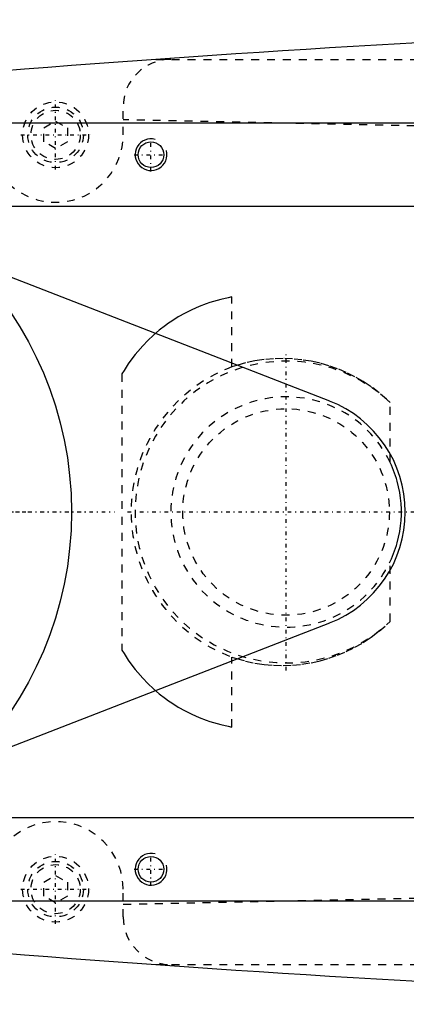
# Model space of a CAD drawing. Extents: x -602 to 174, y -90 to 90.
# Tile 5 of 14: x -512 to -463, y -62 to 62. Entities that reach past the tile are written whole.
import ezdxf

# ---------------------------------------------------------------- set-up
doc = ezdxf.new("R2010")
doc.units = 0
doc.linetypes.add('CENTER', pattern=[1.5, 0.45, -0.5, 0.05, -0.5])
doc.linetypes.add('DASHED', pattern=[2, 1, -1])
for name, color, linetype in [('AM_0', 7, 'CONTINUOUS'), ('AM_10', 7, 'CONTINUOUS'), ('AM_3', 7, 'DASHED'), ('AM_7', 7, 'CENTER')]:
    doc.layers.add(name, color=color, linetype=linetype)

msp = doc.modelspace()

# ---------------------------------------------------------------- linework, layer by layer
at = {"layer": 'AM_0', "color": 7, "linetype": 'CONTINUOUS'}
for p, q in [((-524, 49), (-425, 49)), ((-526.7, 38.5), (-433, 38.5)), ((-518.04, 31.68), (-472.56, 13.98)), ((-472.56, -13.98), (-518.04, -31.68)), ((-433, -38.5), (-526.7, -38.5)), ((-425, -49), (-524, -49))]:
    msp.add_line(p, q, dxfattribs=at)
for centre, radius in [((-495, 45), 1.62), ((-550, 0), 45), ((-495, -45), 1.62)]:
    msp.add_circle(centre, radius, dxfattribs=at)
for centre, radius, start, end in [((-352.42, -1937.95), 2000, 90.38915, 95.81789), ((-478, 0), 15, 291.2667, 68.7333), ((-352.42, 1937.95), 2000, 264.18211, 269.61085)]:
    msp.add_arc(centre, radius, start, end, dxfattribs=at)
at = {"layer": 'AM_10', "color": 7, "linetype": 'CONTINUOUS'}
for centre in [(-495, 45), (-495, -45)]:
    msp.add_arc(centre, 2, 75, 15, dxfattribs=at)
at = {"layer": 'AM_3', "color": 6, "linetype": 'DASHED'}
for p, q in [((-494.4, 57), (-242.93, 57)), ((-498.5, 47.5), (-498.5, 51)), ((-508.5, 48.37), (-507, 49.23)), ((-508.5, 46.63), (-508.5, 48.37)), ((-507, 49.23), (-505.5, 48.37)), ((-505.5, 48.37), (-505.5, 46.63)), ((-383.81, 47), (-498.5, 49.39)), ((-507, 45.77), (-508.5, 46.63)), ((-505.5, 46.63), (-507, 45.77)), ((-484.81, 18.27), (-484.81, 27.08)), ((-498.65, 17.38), (-498.65, -17.38)), ((-464.91, 6.24), (-464.91, 13.77)), ((-464.91, -13.77), (-464.91, -6.24)), ((-484.81, -27.08), (-484.81, -18.27)), ((-508.5, -46.63), (-507, -45.77)), ((-507, -45.77), (-505.5, -46.63)), ((-508.5, -48.37), (-508.5, -46.63)), ((-505.5, -46.63), (-505.5, -48.37)), ((-498.5, -49.39), (-383.81, -47)), ((-498.5, -51), (-498.5, -47.5)), ((-507, -49.23), (-508.5, -48.37)), ((-505.5, -48.37), (-507, -49.23)), ((-494.4, -57), (-242.93, -57))]:
    msp.add_line(p, q, dxfattribs=at)
for points in [[(-484.81, 27.08, 0), (-485.27, 26.99, 0), (-486.2, 26.78, 0), (-487.13, 26.53, 0), (-487.59, 26.38, 0), (-488.04, 26.22, 0), (-488.95, 25.88, 0), (-489.84, 25.48, 0), (-490.71, 25.04, 0), (-491.57, 24.56, 0), (-492.39, 24.04, 0), (-492.79, 23.77, 0), (-493.19, 23.48, 0), (-493.96, 22.89, 0), (-494.69, 22.26, 0), (-495.38, 21.61, 0), (-496.04, 20.92, 0), (-496.67, 20.21, 0), (-496.97, 19.84, 0), (-497.27, 19.45, 0), (-497.85, 18.65, 0), (-498.39, 17.81, 0), (-498.65, 17.38, 0)], [(-464.91, 13.77, 0), (-465.36, 14.2, 0), (-466.3, 15.01, 0), (-467.28, 15.76, 0), (-467.79, 16.1, 0), (-468.31, 16.44, 0), (-469.36, 17.04, 0), (-470.45, 17.58, 0), (-471.54, 18.04, 0), (-472.63, 18.42, 0), (-473.73, 18.73, 0), (-474.28, 18.87, 0), (-474.85, 18.98, 0), (-476.01, 19.17, 0), (-477.18, 19.28, 0), (-478.37, 19.33, 0), (-479.57, 19.3, 0), (-480.76, 19.2, 0), (-481.35, 19.12, 0), (-481.94, 19.02, 0), (-483.11, 18.77, 0), (-484.25, 18.46, 0), (-484.81, 18.27, 0)], [(-464.91, -6.24, 0), (-464.76, -5.91, 0), (-464.48, -5.24, 0), (-464.24, -4.56, 0), (-464.13, -4.21, 0), (-464.03, -3.87, 0), (-463.85, -3.16, 0), (-463.71, -2.46, 0), (-463.61, -1.75, 0), (-463.54, -1.05, 0), (-463.5, -0.35, 0), (-463.5, 0, 0), (-463.5, 0.35, 0), (-463.54, 1.05, 0), (-463.61, 1.75, 0), (-463.71, 2.46, 0), (-463.85, 3.16, 0), (-464.03, 3.87, 0), (-464.13, 4.21, 0), (-464.24, 4.56, 0), (-464.48, 5.24, 0), (-464.76, 5.91, 0), (-464.91, 6.24, 0)], [(-484.81, -18.27, 0), (-484.25, -18.46, 0), (-483.11, -18.77, 0), (-481.94, -19.02, 0), (-481.35, -19.12, 0), (-480.76, -19.2, 0), (-479.57, -19.3, 0), (-478.37, -19.33, 0), (-477.18, -19.28, 0), (-476.01, -19.17, 0), (-474.85, -18.98, 0), (-474.28, -18.87, 0), (-473.73, -18.73, 0), (-472.63, -18.42, 0), (-471.54, -18.04, 0), (-470.45, -17.58, 0), (-469.36, -17.04, 0), (-468.31, -16.44, 0), (-467.79, -16.1, 0), (-467.28, -15.76, 0), (-466.3, -15.01, 0), (-465.36, -14.2, 0), (-464.91, -13.77, 0)], [(-498.65, -17.38, 0), (-498.39, -17.81, 0), (-497.85, -18.65, 0), (-497.27, -19.45, 0), (-496.97, -19.84, 0), (-496.67, -20.21, 0), (-496.04, -20.92, 0), (-495.38, -21.61, 0), (-494.69, -22.26, 0), (-493.96, -22.89, 0), (-493.19, -23.48, 0), (-492.79, -23.77, 0), (-492.39, -24.04, 0), (-491.57, -24.56, 0), (-490.71, -25.04, 0), (-489.84, -25.48, 0), (-488.95, -25.88, 0), (-488.04, -26.22, 0), (-487.59, -26.38, 0), (-487.13, -26.53, 0), (-486.2, -26.78, 0), (-485.27, -26.99, 0), (-484.81, -27.08, 0)]]:
    msp.add_polyline3d(points, dxfattribs=at)
for centre, radius in [((-507, 47.5), 4.15), ((-507, 47.5), 3.5), ((-507, 47.5), 3.1), ((-478, 0), 13), ((-507, -47.5), 4.15), ((-507, -47.5), 3.5), ((-507, -47.5), 3.1)]:
    msp.add_circle(centre, radius, dxfattribs=at)
for centre, radius, start, end in [((-492.5, 51), 6, 90, 180), ((-507, 47.5), 8.5, 198.9246, 0), ((-478, 0), 19, 46.4574, 313.5426), ((-478, 0), 19.5, 110.4335, 249.5665), ((-478, 0), 14.5, 25.4862, 334.5138), ((-507, -47.5), 8.5, 0, 161.0754), ((-492.5, -51), 6, 180, 270)]:
    msp.add_arc(centre, radius, start, end, dxfattribs=at)
at = {"layer": 'AM_7', "color": 4, "linetype": 'CENTER'}
for p, q in [((-507, 43.14), (-507, 51.86)), ((-511.36, 47.5), (-502.64, 47.5)), ((-495, 42.9), (-495, 47.1)), ((-497.1, 45), (-492.9, 45)), ((-478, -19.95), (-478, 19.95)), ((-497.95, 0), (-458.05, 0)), ((-600.4, 0), (-499.6, 0)), ((-597.25, 0), (-502.75, 0)), ((-590.24, 0), (-509.76, 0)), ((-507, -51.86), (-507, -43.14)), ((-495, -47.1), (-495, -42.9)), ((-497.1, -45), (-492.9, -45)), ((-511.36, -47.5), (-502.64, -47.5))]:
    msp.add_line(p, q, dxfattribs=at)

doc.saveas('drawing.dxf')
